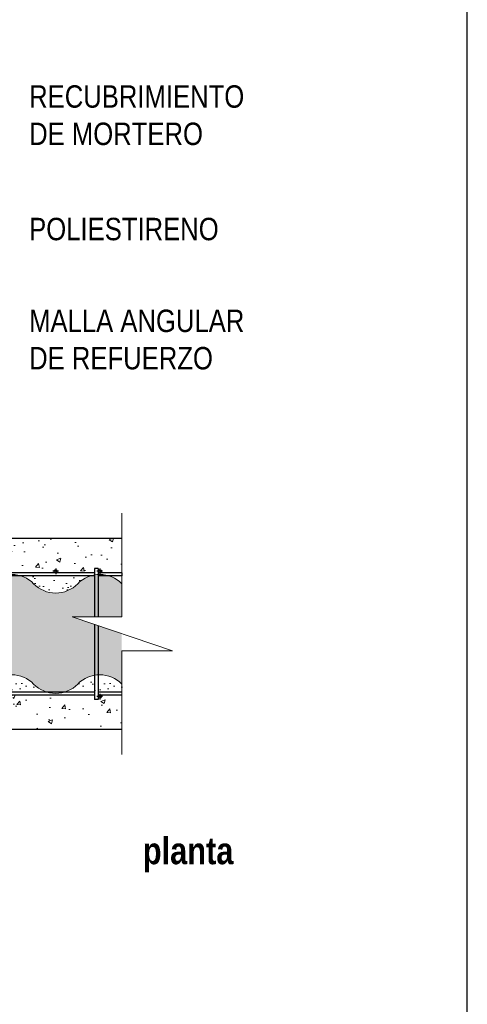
# Model space of a CAD drawing. Header units: millimetres. Extents: x 0 to 30, y 0 to 35.5.
# Tile 3 of 4: x 20.6 to 25.6, y 11 to 22. Entities that reach past the tile are written whole.
import ezdxf

# ---------------------------------------------------------------- set-up
doc = ezdxf.new("R2010")
doc.units = ezdxf.units.MM
doc.linetypes.add('CONTINUA', pattern=[0])
doc.linetypes.add('DASHED2', pattern=[9.524999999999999, 6.35, -3.175])
for name, color, linetype, lineweight in [('CONSTRUPANEL', 170, 'Continuous', 20), ('hatch', 252, 'Continuous', 0), ('LAMINA ACCESORIOS', 1, 'Continuous', 30), ('TEXTO', 7, 'DASHED2', 0)]:
    doc.layers.add(name, color=color, linetype=linetype, lineweight=lineweight)
doc.styles.add('Erika', font='techl___.ttf', dxfattribs={"height": 0.25})

msp = doc.modelspace()

# ---------------------------------------------------------------- hatches: boundary and pattern name
at = {"layer": 'hatch', "linetype": 'Continuous'}
h = msp.add_hatch(dxfattribs=at)
h.set_pattern_fill('AR-CONC', color=256, scale=0.06999999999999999, style=0)
h.set_pattern_definition([(49.99999999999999, (3.532781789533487, -8.522587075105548), (0.5020821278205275, -0.04392649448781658), [0.0525, -0.5775]), (355, (3.532781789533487, -8.522587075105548), (-0.09712593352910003, 0.5265344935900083), [0.042, -0.4620000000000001]), (100.4513999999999, (3.574621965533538, -8.526247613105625), (0.404956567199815, 0.4826076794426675), [0.04461813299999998, -0.4907994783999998]), (46.18420000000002, (3.532781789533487, -8.38258707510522), (0.7470687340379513, -0.1158633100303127), [0.07874999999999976, -0.8662499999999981]), (96.63559999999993, (3.595037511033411, -8.392242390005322), (0.6542638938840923, 0.6818825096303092), [0.0669272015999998, -0.7361990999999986]), (351.1842, (3.532781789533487, -8.38258707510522), (0.654263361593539, 0.6818830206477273), [0.06300000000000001, -0.6930000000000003]), (21, (3.602781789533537, -8.41758707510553), (0.4178349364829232, -0.2818332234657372), [0.0525, -0.5775]), (326.0000000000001, (3.602781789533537, -8.41758707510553), (0.1703207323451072, 0.5076050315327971), [0.042, -0.4620000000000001]), (71.4514, (3.63760135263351, -8.441073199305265), (0.5881558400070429, 0.2257713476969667), [0.04461813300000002, -0.4907994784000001]), (37.50000000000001, (3.532781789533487, -8.522587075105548), (0.008511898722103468, 0.2330256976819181), [0, -0.4564, 0, -0.469, 0, -0.4637500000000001]), (7.500000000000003, (3.532781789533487, -8.522587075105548), (0.184148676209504, 0.2760881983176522), [0, -0.2674, 0, -0.4459, 0, -0.17675]), (327.5, (3.37668178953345, -8.522587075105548), (0.3736757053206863, -0.01578841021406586), [0, -0.175, 0, -0.546, 0, -0.7245]), (317.5, (3.3066817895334, -8.522587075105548), (0.4082303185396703, 0.07007348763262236), [0, -0.2275, 0, -0.3626, 0, -0.5145000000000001])])
edge = h.paths.add_edge_path()
edge.add_arc((14.63964021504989, 15.89489942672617), 0.01749999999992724, 180, 270, ccw=False)
edge.add_arc((14.63964021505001, 15.89489942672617), 0.01750000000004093, 0, 180, ccw=False)
edge.add_arc((14.63964021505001, 15.89489942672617), 0.01749999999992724, -90.00000000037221, 0, ccw=False)
edge.add_line((14.63964021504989, 15.87739942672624), (15.54964021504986, 15.87739942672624))
edge.add_arc((15.54964021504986, 15.89489942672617), 0.01749999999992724, 180, 270, ccw=False)
edge.add_arc((15.54964021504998, 15.89489942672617), 0.01750000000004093, 0, 180, ccw=False)
edge.add_arc((15.54964021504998, 15.89489942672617), 0.01750000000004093, -90.00000000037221, 0, ccw=False)
edge.add_line((15.54964021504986, 15.87739942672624), (16.45964021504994, 15.87739942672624))
edge.add_arc((16.45964021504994, 15.89489942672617), 0.01749999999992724, 180, 270, ccw=False)
edge.add_arc((16.45964021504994, 15.89489942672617), 0.01749999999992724, 0, 180, ccw=False)
edge.add_line((16.47714021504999, 15.89489942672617), (16.47714021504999, 16.80489942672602))
edge.add_arc((16.45964021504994, 16.80489942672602), 0.01750000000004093, -180, 0, ccw=False)
edge.add_arc((16.45964021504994, 16.80489942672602), 0.01749999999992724, 0, 180, ccw=False)
edge.add_line((16.47714021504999, 16.80489942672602), (16.47714021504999, 17.71489942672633))
edge.add_arc((16.45964021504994, 17.71489942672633), 0.01750000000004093, -180, 0, ccw=False)
edge.add_arc((16.45964021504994, 17.71489942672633), 0.01749999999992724, 0, 180, ccw=False)
edge.add_line((16.47714021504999, 17.71489942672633), (16.47714021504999, 18.0998994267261))
edge.add_arc((16.49464021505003, 18.0998994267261), 0.01750000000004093, 0, 180, ccw=False)
edge.add_line((16.51214021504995, 18.0998994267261), (16.51214021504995, 18.02184942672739))
edge.add_arc((16.52964021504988, 18.02184942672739), 0.01749999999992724, 0, 180, ccw=False)
edge.add_line((16.54714021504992, 18.02184942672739), (16.54714021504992, 19.00601302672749))
edge.add_arc((16.52964021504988, 19.00601302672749), 0.01750000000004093, -180, 0, ccw=False)
edge.add_arc((16.52964021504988, 19.00601302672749), 0.01749999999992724, 89.99999999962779, 180, ccw=False)
edge.add_line((16.52964021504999, 19.02351302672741), (16.49814021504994, 19.02351302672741))
edge.add_line((16.49814021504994, 19.02351302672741), (16.49814021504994, 19.06551302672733))
edge.add_line((16.49814021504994, 19.06551302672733), (16.54714021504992, 19.06551302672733))
edge.add_line((16.54714021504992, 19.06551302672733), (16.54714021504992, 19.99021302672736))
edge.add_arc((16.52964021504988, 19.99021302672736), 0.01750000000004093, -180, 0, ccw=False)
edge.add_arc((16.52964021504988, 19.99021302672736), 0.01749999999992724, 0, 180, ccw=False)
edge.add_line((16.54714021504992, 19.99021302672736), (16.54714021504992, 20.97441302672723))
edge.add_arc((16.52964021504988, 20.97441302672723), 0.01750000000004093, -180, 0, ccw=False)
edge.add_arc((16.52964021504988, 20.97441302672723), 0.01749999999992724, 0, 180, ccw=False)
edge.add_line((16.54714021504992, 20.97441302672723), (16.54714021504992, 21.05914252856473))
edge.add_line((16.54714021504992, 21.05914252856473), (16.16214021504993, 21.05914252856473))
edge.add_line((16.16214021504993, 21.05914252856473), (16.16214021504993, 16.1923994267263))
edge.add_line((16.16214021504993, 16.1923994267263), (13.40194153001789, 16.1923994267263))
edge.add_line((13.40194153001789, 16.1923994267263), (13.55721320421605, 15.80739942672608))
edge.add_line((13.55721320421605, 15.80739942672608), (13.11910709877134, 15.80739942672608))
edge.add_arc((13.11910709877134, 15.82489942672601), 0.01749999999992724, 180, 270, ccw=False)
edge.add_arc((13.11910709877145, 15.82489942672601), 0.01750000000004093, 0, 180, ccw=False)
edge.add_arc((13.11910709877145, 15.82489942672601), 0.01749999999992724, -90.00000000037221, 0, ccw=False)
edge.add_line((13.11910709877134, 15.80739942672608), (14.10330709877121, 15.80739942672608))
edge.add_arc((14.10330709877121, 15.82489942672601), 0.01749999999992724, 180, 270, ccw=False)
edge.add_arc((14.10330709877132, 15.82489942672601), 0.01750000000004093, 0, 180, ccw=False)
edge.add_arc((14.10330709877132, 15.82489942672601), 0.01749999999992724, -90.00000000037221, 0, ccw=False)
edge.add_line((14.10330709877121, 15.80739942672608), (15.08750709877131, 15.80739942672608))
edge.add_arc((15.08750709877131, 15.82489942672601), 0.01749999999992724, 180, 270, ccw=False)
edge.add_arc((15.08750709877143, 15.82489942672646), 0.01750000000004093, 90.00000000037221, 180.0000000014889, ccw=False)
edge.add_line((15.08750709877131, 15.84239942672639), (14.25464021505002, 15.84239942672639))
edge.add_arc((14.25464021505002, 15.85989942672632), 0.01749999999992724, 90, 270, ccw=False)
edge.add_line((14.25464021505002, 15.87739942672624), (14.63964021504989, 15.87739942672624))
edge = h.paths.add_edge_path()
edge.add_line((21.73089349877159, 14.05837942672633), (21.73089349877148, 14.4433794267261))
edge.add_line((21.73089349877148, 14.4433794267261), (21.48484349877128, 14.4433794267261))
edge.add_arc((21.48484349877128, 14.42587942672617), 0.01749999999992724, 0, 90, ccw=False)
edge.add_arc((21.48484349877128, 14.42587942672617), 0.01749999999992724, -180, 0, ccw=False)
edge.add_line((21.46734349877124, 14.42587942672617), (21.46734349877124, 14.39437942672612))
edge.add_line((21.46734349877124, 14.39437942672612), (21.42534349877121, 14.39437942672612))
edge.add_line((21.42534349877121, 14.39437942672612), (21.42534349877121, 14.4433794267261))
edge.add_line((21.42534349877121, 14.4433794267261), (20.5006434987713, 14.4433794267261))
edge.add_arc((20.50064349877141, 14.42587942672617), 0.01749999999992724, 0, 90.00000000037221, ccw=False)
edge.add_arc((20.50064349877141, 14.42587942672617), 0.01749999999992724, -180, 0, ccw=False)
edge.add_arc((20.5006434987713, 14.42587942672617), 0.01749999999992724, 90, 180, ccw=False)
edge.add_line((20.5006434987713, 14.4433794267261), (19.51644349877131, 14.4433794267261))
edge.add_arc((19.51644349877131, 14.42587942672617), 0.01749999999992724, 0, 90, ccw=False)
edge.add_arc((19.51644349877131, 14.42587942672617), 0.01750000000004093, -180, 0, ccw=False)
edge.add_arc((19.51644349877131, 14.42587942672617), 0.01750000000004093, 90, 180, ccw=False)
edge.add_line((19.51644349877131, 14.4433794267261), (18.53224349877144, 14.4433794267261))
edge.add_arc((18.53224349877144, 14.42587942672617), 0.01749999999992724, 0, 90, ccw=False)
edge.add_arc((18.53224349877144, 14.42587942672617), 0.01749999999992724, -180, 0, ccw=False)
edge.add_line((18.5147434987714, 14.42587942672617), (18.5147434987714, 14.39437942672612))
edge.add_line((18.5147434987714, 14.39437942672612), (18.47274349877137, 14.39437942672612))
edge.add_line((18.47274349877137, 14.39437942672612), (18.47274349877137, 14.4433794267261))
edge.add_line((18.47274349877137, 14.4433794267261), (17.54800709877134, 14.4433794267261))
edge.add_arc((17.54800709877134, 14.42587942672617), 0.01749999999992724, 0, 90, ccw=False)
edge.add_arc((17.54800709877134, 14.42587942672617), 0.01750000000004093, -180, 0, ccw=False)
edge.add_arc((17.54800709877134, 14.42587942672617), 0.01749999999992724, 90, 180, ccw=False)
edge.add_line((17.54800709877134, 14.4433794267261), (16.56380709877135, 14.4433794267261))
edge.add_arc((16.56380709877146, 14.42587942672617), 0.01749999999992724, 0, 90.00000000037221, ccw=False)
edge.add_arc((16.56380709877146, 14.42587942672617), 0.01749999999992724, -180, 0, ccw=False)
edge.add_arc((16.56380709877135, 14.42587942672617), 0.01749999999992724, 90, 180, ccw=False)
edge.add_line((16.56380709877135, 14.4433794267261), (15.57960709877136, 14.4433794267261))
edge.add_arc((15.57960709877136, 14.42587942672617), 0.01749999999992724, 0, 90, ccw=False)
edge.add_arc((15.57960709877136, 14.42587942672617), 0.01749999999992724, -180, 0, ccw=False)
edge.add_line((15.56210709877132, 14.42587942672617), (15.56210709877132, 14.39437942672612))
edge.add_line((15.56210709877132, 14.39437942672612), (15.5201070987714, 14.39437942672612))
edge.add_line((15.5201070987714, 14.39437942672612), (15.52010709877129, 14.4433794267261))
edge.add_line((15.52010709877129, 14.4433794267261), (14.59540709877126, 14.4433794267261))
edge.add_arc((14.59540709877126, 14.42587942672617), 0.01749999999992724, 0, 90, ccw=False)
edge.add_arc((14.59540709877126, 14.42587942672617), 0.01750000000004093, -180, 0, ccw=False)
edge.add_arc((14.59540709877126, 14.42587942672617), 0.01749999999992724, 90, 180, ccw=False)
edge.add_line((14.59540709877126, 14.4433794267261), (14.11100194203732, 14.4433794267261))
edge.add_line((14.11100194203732, 14.4433794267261), (14.26837439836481, 14.05837942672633))
edge.add_line((14.26837439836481, 14.05837942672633), (21.73089349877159, 14.05837942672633))
edge = h.paths.add_edge_path()
edge.add_line((18.29616021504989, 16.19239942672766), (18.29616021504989, 16.48573527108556))
edge.add_line((18.29616021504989, 16.48573527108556), (18.00606640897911, 15.91054825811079))
edge.add_arc((17.99866021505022, 15.89469271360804), 0.01749999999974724, 0, 64.96251685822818, ccw=False)
edge.add_arc((17.99866021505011, 15.89469271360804), 0.01750000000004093, -90, 0, ccw=False)
edge.add_line((17.99866021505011, 15.87719271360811), (18.90866021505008, 15.87719271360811))
edge.add_arc((18.90866021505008, 15.89469271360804), 0.01749999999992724, 180, 270, ccw=False)
edge.add_arc((18.90866021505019, 15.89469271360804), 0.01750000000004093, 0, 180, ccw=False)
edge.add_arc((18.90866021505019, 15.89469271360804), 0.01749999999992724, -90.00000000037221, 0, ccw=False)
edge.add_line((18.90866021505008, 15.87719271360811), (19.81866021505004, 15.87719271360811))
edge.add_arc((19.81866021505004, 15.89469271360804), 0.01749999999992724, 180, 270, ccw=False)
edge.add_arc((19.81866021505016, 15.89469271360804), 0.01750000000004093, 0, 180, ccw=False)
edge.add_arc((19.81866021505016, 15.89469271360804), 0.01750000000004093, -90.00000000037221, 0, ccw=False)
edge.add_line((19.81866021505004, 15.87719271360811), (20.20366021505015, 15.87719271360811))
edge.add_arc((20.20366021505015, 15.85969271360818), 0.01749999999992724, -90, 90, ccw=False)
edge.add_line((20.20366021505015, 15.8421927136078), (20.01122533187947, 15.8421927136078))
edge.add_arc((20.00854349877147, 15.82489942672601), 0.01749999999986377, 0, 81.18482272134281, ccw=False)
edge.add_arc((20.00854349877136, 15.82489942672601), 0.01749999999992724, -90, 0, ccw=False)
edge.add_line((20.00854349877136, 15.80739942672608), (20.99274349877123, 15.80739942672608))
edge.add_arc((20.99274349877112, 15.82489942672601), 0.01749999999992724, 180, 270.0000000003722, ccw=False)
edge.add_arc((20.99274349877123, 15.82489942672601), 0.01750000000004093, 0, 180, ccw=False)
edge.add_arc((20.99274349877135, 15.82489942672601), 0.01749999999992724, -90.00000000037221, 0, ccw=False)
edge.add_line((20.99274349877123, 15.80739942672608), (21.42534349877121, 15.80739942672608))
edge.add_line((21.42534349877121, 15.80739942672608), (21.42534349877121, 15.85639942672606))
edge.add_line((21.42534349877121, 15.85639942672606), (21.46734349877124, 15.85639942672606))
edge.add_line((21.46734349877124, 15.85639942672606), (21.46734349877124, 15.82489942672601))
edge.add_arc((21.48484349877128, 15.82489944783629), 0.01750000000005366, -6.91160020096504e-05, 180.000069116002, ccw=False)
edge.add_arc((21.48484349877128, 15.82489942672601), 0.01749999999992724, -90, 0, ccw=False)
edge.add_line((21.48484349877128, 15.80739942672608), (21.73089349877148, 15.80739942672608))
edge.add_line((21.73089349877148, 15.80739942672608), (21.73089349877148, 16.19239942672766))
edge.add_line((21.73089349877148, 16.19239942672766), (18.29616021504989, 16.19239942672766))
edge = h.paths.add_edge_path()
edge.add_line((17.98116021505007, 16.80469271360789), (17.98116021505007, 15.89469271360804))
edge.add_arc((17.99866021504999, 15.89469271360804), 0.01749999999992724, 64.9625168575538, 180, ccw=False)
edge.add_line((18.00606640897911, 15.91054825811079), (18.29616021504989, 16.48573527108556))
edge.add_line((18.29616021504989, 16.48573527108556), (18.29616021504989, 17.43807776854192))
edge.add_line((18.29616021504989, 17.43807776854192), (17.98116021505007, 17.17084531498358))
edge.add_line((17.98116021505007, 17.17084531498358), (17.98116021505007, 16.80469271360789))
edge.add_arc((17.99866021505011, 16.80469271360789), 0.01750000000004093, 0, 180, ccw=False)
edge.add_arc((17.99866021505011, 16.80469271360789), 0.01750000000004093, -180, 0, ccw=False)
edge = h.paths.add_edge_path()
edge.add_line((18.29616021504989, 21.05914252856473), (17.9111602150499, 21.05914252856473))
edge.add_line((17.9111602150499, 21.05914252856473), (17.9111602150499, 20.4823130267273))
edge.add_arc((17.92866021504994, 20.4823130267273), 0.01750000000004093, 0, 180, ccw=False)
edge.add_arc((17.92866021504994, 20.4823130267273), 0.01750000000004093, -180, 0, ccw=False)
edge.add_line((17.9111602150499, 20.4823130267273), (17.9111602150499, 19.49811302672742))
edge.add_arc((17.92866021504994, 19.49811302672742), 0.01750000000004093, 0, 180, ccw=False)
edge.add_arc((17.92866021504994, 19.49811302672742), 0.01750000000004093, -180, 0, ccw=False)
edge.add_line((17.9111602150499, 19.49811302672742), (17.9111602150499, 19.06551302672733))
edge.add_line((17.9111602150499, 19.06551302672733), (17.96016021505, 19.06551302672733))
edge.add_line((17.96016021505, 19.06551302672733), (17.96016021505, 19.02351302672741))
edge.add_line((17.96016021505, 19.02351302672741), (17.92866021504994, 19.02351302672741))
edge.add_arc((17.92866021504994, 19.00601302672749), 0.01749999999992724, 0, 90, ccw=False)
edge.add_arc((17.92866021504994, 19.00601302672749), 0.01750000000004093, -180, 0, ccw=False)
edge.add_line((17.9111602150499, 19.00601302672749), (17.9111602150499, 18.51394942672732))
edge.add_arc((17.92866021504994, 18.51394942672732), 0.01750000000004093, 0, 180, ccw=False)
edge.add_arc((17.92866021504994, 18.51394942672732), 0.01750000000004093, -180, 0, ccw=False)
edge.add_line((17.9111602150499, 18.51394942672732), (17.9111602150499, 17.52974942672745))
edge.add_arc((17.92866021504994, 17.52974942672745), 0.01750000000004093, 0, 180, ccw=False)
edge.add_line((17.9461602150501, 17.52974942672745), (17.9461602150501, 18.09969271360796))
edge.add_arc((17.96366021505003, 18.09969271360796), 0.01749999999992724, 0, 180, ccw=False)
edge.add_line((17.98116021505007, 18.09969271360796), (17.98116021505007, 17.7146927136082))
edge.add_arc((17.99866021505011, 17.7146927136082), 0.01750000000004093, 0, 180, ccw=False)
edge.add_arc((17.99866021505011, 17.7146927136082), 0.01750000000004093, -180, 0, ccw=False)
edge.add_line((17.98116021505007, 17.7146927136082), (17.98116021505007, 17.17084531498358))
edge.add_line((17.98116021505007, 17.17084531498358), (18.29616021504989, 17.43807776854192))
edge.add_line((18.29616021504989, 17.43807776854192), (18.29616021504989, 21.05914252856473))
h = msp.add_hatch(dxfattribs=at)
h.set_pattern_fill('HONEY', color=256, scale=0.7, angle=105, style=0)
h.set_pattern_definition([(105, (3.532781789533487, -8.522587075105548), (-0.1071651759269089, 0.107165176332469), [0.0875, -0.175]), (225, (3.532781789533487, -8.522587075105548), (-0.03922517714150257, -0.1463903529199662), [0.0875, -0.175]), (165, (3.532781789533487, -8.522587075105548), (-0.1463903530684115, -0.03922517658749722), [-0.175, 0.0875])])
edge = h.paths.add_edge_path()
edge.add_line((13.76241605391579, 15.29859382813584), (13.28497621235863, 15.10478339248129))
edge.add_line((13.28497621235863, 15.10478339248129), (13.29200214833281, 15.09261411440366))
edge.add_line((13.29200214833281, 15.09261411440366), (14.43048028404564, 15.16076292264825))
edge.add_line((14.43048028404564, 15.16076292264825), (13.90496379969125, 14.9474364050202))
edge.add_line((13.90496379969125, 14.9474364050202), (14.10376882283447, 14.46107471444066))
edge.add_arc((14.10334349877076, 14.80341367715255), 0.3423392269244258, 270.0711845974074, 315.9498531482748)
edge.add_arc((14.59544349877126, 14.32736517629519), 0.342339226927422, 44.05014685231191, 135.9498531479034, ccw=False)
edge.add_arc((15.08754349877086, 14.80341367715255), 0.3423392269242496, 224.0501468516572, 315.9498531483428)
edge.add_arc((15.57964349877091, 14.32736517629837), 0.3423392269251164, 44.050146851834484, 135.9498531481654, ccw=False)
edge.add_arc((16.07174349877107, 14.803413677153), 0.3423392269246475, 224.0501468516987, 315.9498531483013)
edge.add_arc((16.56384349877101, 14.32736517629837), 0.3423392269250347, 44.050146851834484, 135.9498531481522, ccw=False)
edge.add_arc((17.05594349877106, 14.80341367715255), 0.3423392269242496, 224.0501468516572, 315.9498531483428)
edge.add_arc((17.54804349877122, 14.32736517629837), 0.3423392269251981, 44.050146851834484, 135.9498531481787, ccw=False)
edge.add_arc((18.04014349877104, 14.80341367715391), 0.3423392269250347, 224.0501468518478, 315.9498531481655)
edge.add_arc((18.53224349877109, 14.32736517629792), 0.3423392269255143, 44.05014685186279, 135.949853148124, ccw=False)
edge.add_arc((19.02434349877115, 14.80341367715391), 0.3423392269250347, 224.0501468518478, 315.9498531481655)
edge.add_arc((19.5164434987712, 14.32736517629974), 0.3423392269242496, 44.05014685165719, 135.9498531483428, ccw=False)
edge.add_arc((20.00854349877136, 14.80341367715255), 0.3423392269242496, 224.0501468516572, 315.9498531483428)
edge.add_arc((20.50064349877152, 14.32736517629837), 0.3423392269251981, 44.050146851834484, 135.9498531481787, ccw=False)
edge.add_arc((20.99274349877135, 14.80341367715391), 0.3423392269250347, 224.0501468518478, 315.9498531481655)
edge.add_arc((21.4848434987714, 14.32736517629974), 0.3423392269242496, 44.05014685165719, 135.9498531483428, ccw=False)
edge.add_line((21.73089349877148, 14.56538942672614), (21.73089349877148, 15.12752221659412))
edge.add_line((21.73089349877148, 15.12752221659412), (21.17635382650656, 15.31488309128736))
edge.add_line((21.17635382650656, 15.31488309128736), (21.73089349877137, 15.31488309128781))
edge.add_line((21.73089349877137, 15.31488309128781), (21.73089349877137, 15.68538942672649))
edge.add_arc((21.48484349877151, 15.44736517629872), 0.3423392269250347, 44.05014685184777, 135.9498531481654)
edge.add_arc((20.99274349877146, 15.92341367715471), 0.3423392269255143, 224.050146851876, 315.94985314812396, ccw=False)
edge.add_arc((20.50064349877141, 15.44736517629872), 0.3423392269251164, 44.05014685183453, 135.9498531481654)
edge.add_arc((20.00854349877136, 15.92341367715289), 0.3423392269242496, 224.0501468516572, 315.9498531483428, ccw=False)
edge.add_arc((19.51644349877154, 15.44736517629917), 0.3423392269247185, 44.05014685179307, 135.9498531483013)
edge.add_arc((19.02434349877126, 15.92341367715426), 0.3423392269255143, 224.0501468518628, 315.94985314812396, ccw=False)
edge.add_arc((18.53224349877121, 15.44736517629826), 0.3423392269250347, 44.05014685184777, 135.9498531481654)
edge.add_arc((18.04014349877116, 15.92341367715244), 0.3423392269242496, 224.0501468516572, 315.9498531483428, ccw=False)
edge.add_arc((17.54804349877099, 15.44736517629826), 0.3423392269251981, 44.05014685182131, 135.9498531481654)
edge.add_arc((17.05594349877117, 15.9234136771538), 0.3423392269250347, 224.0501468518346, 315.9498531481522, ccw=False)
edge.add_arc((16.56384349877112, 15.44736517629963), 0.3423392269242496, 44.05014685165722, 135.9498531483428)
edge.add_arc((16.07174349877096, 15.92341367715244), 0.3423392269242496, 224.0501468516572, 315.9498531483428, ccw=False)
edge.add_arc((15.57964349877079, 15.44736517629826), 0.3423392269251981, 44.05014685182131, 135.9498531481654)
edge.add_arc((15.08754349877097, 15.9234136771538), 0.3423392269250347, 224.0501468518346, 315.9498531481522, ccw=False)
edge.add_arc((14.59544349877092, 15.44736517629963), 0.3423392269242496, 44.05014685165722, 135.9498531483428)
edge.add_arc((14.10334349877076, 15.92341367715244), 0.3423392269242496, 224.0501468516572, 315.9498531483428, ccw=False)
edge.add_arc((13.61124349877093, 15.44736517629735), 0.3423392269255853, 44.05014685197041, 97.66479396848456)
edge.add_line((13.5655832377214, 15.78664571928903), (13.76241605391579, 15.29859382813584))
h = msp.add_hatch(dxfattribs=at)
h.set_pattern_fill('AR-SAND', color=256, scale=0.112, style=0)
h.set_pattern_definition([(37.50000000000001, (-193.2855174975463, -26.79416280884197), (-0.007055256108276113, 0.2158042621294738), [0, -0.17024, 0, -0.1904, 0, -0.182]), (7.500000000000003, (-193.2855174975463, -26.79416280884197), (0.1982149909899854, 0.3160803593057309), [0, -0.09183999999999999, 0, -0.15344, 0, -0.0588]), (327.5, (-193.4232774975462, -26.79416280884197), (0.3487838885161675, 0.0006338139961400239), [0, -0.05600000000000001, 0, -0.2016, 0, -0.2632]), (317.5, (-193.4232774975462, -26.79416280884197), (0.3366861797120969, 0.09829966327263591), [0, -0.028, 0, -0.13216, 0, -0.1512])])
h.paths.add_polyline_path([(20.60810922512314, 15.77239942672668, -0.1212544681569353), (20.74669349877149, 15.68538942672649, 0.4239584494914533), (21.23879349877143, 15.68538942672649, -0.1212544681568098), (21.37737777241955, 15.77239942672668)])
h = msp.add_hatch(dxfattribs=at)
h.set_pattern_fill('AR-SAND', color=256, scale=0.112, style=0)
h.set_pattern_definition([(37.50000000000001, (-196.2381174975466, -26.79416280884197), (-0.007055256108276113, 0.2158042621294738), [0, -0.17024, 0, -0.1904, 0, -0.182]), (7.500000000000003, (-196.2381174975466, -26.79416280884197), (0.1982149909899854, 0.3160803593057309), [0, -0.09183999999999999, 0, -0.15344, 0, -0.0588]), (327.5, (-196.3758774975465, -26.79416280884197), (0.3487838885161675, 0.0006338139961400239), [0, -0.05600000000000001, 0, -0.2016, 0, -0.2632]), (317.5, (-196.3758774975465, -26.79416280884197), (0.3366861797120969, 0.09829966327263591), [0, -0.028, 0, -0.13216, 0, -0.1512])])
h.paths.add_polyline_path([(20.88527777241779, 14.47837942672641, -0.1212544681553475), (20.74669349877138, 14.56538942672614, 0.4239584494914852), (20.25459349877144, 14.56538942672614, -0.1212544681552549), (20.11600922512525, 14.47837942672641)])
h = msp.add_hatch(dxfattribs=at)
h.set_pattern_fill('AR-SAND', color=256, scale=0.112, style=0)
h.set_pattern_definition([(37.50000000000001, (-195.2539174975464, -26.79416280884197), (-0.007055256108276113, 0.2158042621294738), [0, -0.17024, 0, -0.1904, 0, -0.182]), (7.500000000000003, (-195.2539174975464, -26.79416280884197), (0.1982149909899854, 0.3160803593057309), [0, -0.09183999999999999, 0, -0.15344, 0, -0.0588]), (327.5, (-195.3916774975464, -26.79416280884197), (0.3487838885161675, 0.0006338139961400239), [0, -0.05600000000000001, 0, -0.2016, 0, -0.2632]), (317.5, (-195.3916774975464, -26.79416280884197), (0.3366861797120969, 0.09829966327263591), [0, -0.028, 0, -0.13216, 0, -0.1512])])
h.paths.add_polyline_path([(21.86947777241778, 14.47837942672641, -0.1212544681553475), (21.73089349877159, 14.56538942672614, 0.4239584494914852), (21.23879349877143, 14.56538942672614, -0.1212544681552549), (21.10020922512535, 14.47837942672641)])

# ---------------------------------------------------------------- linework, layer by layer
at = {"linetype": 'Continuous'}
for p, q in [((18.29616021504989, 16.19239942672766), (21.73089349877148, 16.19239942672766)), ((21.73089349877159, 14.05837942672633), (14.26837439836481, 14.05837942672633))]:
    msp.add_line(p, q, dxfattribs=at)
at = {"color": 254, "true_color": 0xe3e3e3}
msp.add_lwpolyline([(3.998236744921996, 3.652736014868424), (25.58823674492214, 3.652736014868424), (25.58823674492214, 31.59273601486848), (3.998236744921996, 31.59273601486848)], close=True, dxfattribs=at)
at = {"layer": 'CONSTRUPANEL', "linetype": 'Continuous'}
for centre, start, end in [((20.50064349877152, 15.44736517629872), 44.050146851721, 135.949853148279), ((21.48484349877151, 15.44736517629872), 44.050146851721, 135.949853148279), ((20.99274349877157, 15.92341367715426), 224.050146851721, 315.949853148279), ((20.50064349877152, 14.32736517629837), 44.050146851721, 135.949853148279), ((21.48484349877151, 14.32736517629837), 44.050146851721, 135.949853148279), ((20.99274349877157, 14.80341367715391), 224.050146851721, 315.949853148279)]:
    msp.add_arc(centre, 0.3423392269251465, start, end, dxfattribs=at)
at = {"layer": 'hatch', "linetype": 'ByBlock', "lineweight": 0}
msp.add_lwpolyline([(21.73089349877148, 13.77837942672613), (21.73089349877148, 14.93589576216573), (22.29805818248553, 14.93589576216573), (21.17635382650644, 15.31488309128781), (21.73089349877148, 15.31488309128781), (21.73089349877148, 16.47239942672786)], dxfattribs=at)
at = {"layer": 'LAMINA ACCESORIOS', "linetype": 'CONTINUA'}
for p, q in [((20.99274349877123, 15.85639942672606), (20.99274349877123, 15.79339942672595)), ((21.46734349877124, 15.85639942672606), (21.42534349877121, 15.85639942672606)), ((21.42534349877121, 15.85639942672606), (21.42534349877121, 15.31488309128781)), ((21.46734349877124, 15.85639942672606), (21.46734349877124, 15.31488309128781)), ((21.48484349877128, 15.85639942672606), (21.48484349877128, 15.79339942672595)), ((21.42534349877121, 15.80739942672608), (18.51474349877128, 15.80739942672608)), ((21.42534349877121, 15.77239942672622), (18.51474349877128, 15.77239942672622)), ((21.02424349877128, 15.82489942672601), (20.9612434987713, 15.82489942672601)), ((21.51634349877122, 15.82489942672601), (21.45334349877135, 15.82489942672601)), ((21.73089349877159, 15.80739942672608), (21.46734349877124, 15.80739942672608)), ((21.73089349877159, 15.77239942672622), (21.46734349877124, 15.77239942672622)), ((21.73089349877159, 15.80739942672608), (21.73089349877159, 15.77239942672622)), ((21.42534349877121, 15.23075759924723), (21.42534349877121, 14.39437942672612)), ((21.46734349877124, 15.21656716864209), (21.46734349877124, 14.39437942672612)), ((18.51519989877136, 14.47837942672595), (21.42534349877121, 14.47837942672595)), ((18.51519989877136, 14.4433794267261), (21.42534349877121, 14.4433794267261)), ((21.51634349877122, 14.42587942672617), (21.45334349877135, 14.42587942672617)), ((21.46734349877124, 14.47837942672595), (21.73089349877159, 14.47837942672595)), ((21.46734349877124, 14.4433794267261), (21.73089349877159, 14.4433794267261)), ((21.48484349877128, 14.45737942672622), (21.48484349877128, 14.39437942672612)), ((21.46734349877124, 14.39437942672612), (21.42534349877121, 14.39437942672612))]:
    msp.add_line(p, q, dxfattribs=at)
for centre in [(20.99274349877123, 15.82489942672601), (21.48484349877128, 15.82489942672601), (21.48484349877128, 14.42587942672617)]:
    msp.add_circle(centre, 0.0175, dxfattribs=at)

# ---------------------------------------------------------------- texts
at = {"layer": 'TEXTO', "linetype": 'ByBlock', "lineweight": 0, "attachment_point": 1, "style": 'Erika'}
for s, insert, char_height in [('RECUBRIMIENTO \\PDE MORTERO', (20.69619028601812, 21.24915002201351), 0.25), ('POLIESTIRENO', (20.69619028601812, 19.76981415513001), 0.25), ('MALLA ANGULAR\\PDE REFUERZO', (20.69619028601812, 18.74493877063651), 0.25), ('{\\fTechnicLite|b1|i0|c2|p2;planta}', (21.96503005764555, 12.85453576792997), 0.3)]:
    msp.add_mtext(s, dxfattribs=dict(at, insert=insert, char_height=char_height))

doc.saveas('drawing.dxf')
